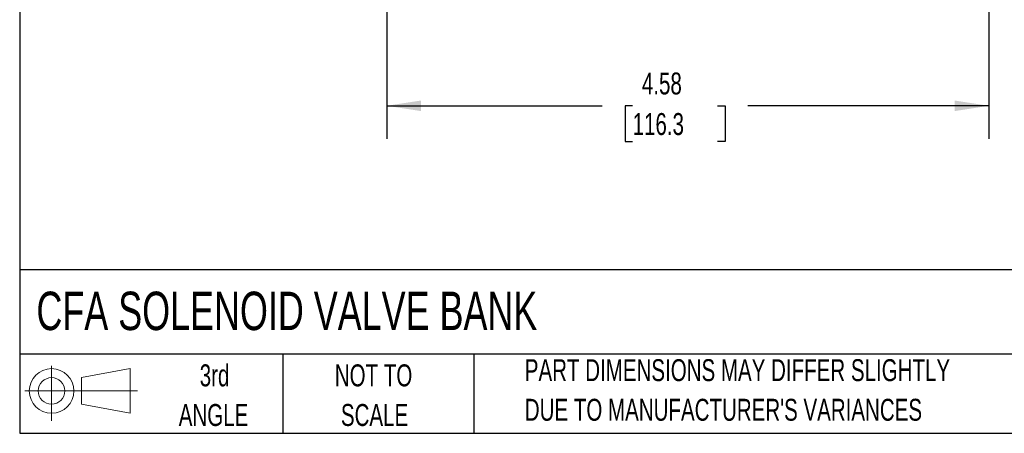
# Model space of a CAD drawing. Header units: inches. Extents: x 0.5 to 21.5, y 0.5 to 16.5.
# Tile 1 of 28: x 0.5 to 8, y 0.5 to 3.6. Entities that reach past the tile are written whole.
import ezdxf

# ---------------------------------------------------------------- set-up
doc = ezdxf.new("R2010")
doc.units = ezdxf.units.IN
doc.header["$LTSCALE"] = 2
doc.header["$MEASUREMENT"] = 0
doc.layers.add('DIMENSIONS', color=140, linetype='Continuous', lineweight=25)
doc.layers.add('TEXT', color=140, linetype='Continuous', lineweight=25)
doc.layers.add('SLD-DEFPOINTS', color=7, linetype='Continuous')
doc.styles.add('SLDTEXTSTYLE0', font='TXT', dxfattribs={"width": 0.7})
doc.dimstyles.new('SLDDIMSTYLE1', dxfattribs={"dimtxt": 0.169922, "dimasz": 0.26, "dimexe": 0, "dimexo": 0.0625, "dimgap": 0.04248, "dimtad": 0, "dimtih": 1, "dimtoh": 1, "dimrnd": 1e-09, "dimzin": 12, "dimdsep": 46, "dimtxsty": 'SLDTEXTSTYLE0', "dimsah": 1, "dimcen": 0.09, "dimadec": 0, "dimazin": 3, "dimtfac": 1, "dimtofl": 0, "dimtmove": 0, "dimatfit": 3, "dimfxl": 0, "dimfrac": 2, "dimtolj": 1, "dimtzin": 12, "dimarcsym": 0})
doc.dimstyles.new('SLDDIMSTYLE2', dxfattribs={"dimtxt": 0.169922, "dimasz": 0.26, "dimexe": 0, "dimexo": 0.0625, "dimgap": 0.04248, "dimtad": 0, "dimtih": 1, "dimtoh": 1, "dimrnd": 1e-09, "dimdsep": 46, "dimtxsty": 'SLDTEXTSTYLE0', "dimsah": 1, "dimcen": 0.09, "dimadec": 0, "dimazin": 2, "dimtfac": 1, "dimtmove": 0, "dimatfit": 0, "dimfxl": 0, "dimfrac": 2, "dimtolj": 1, "dimtzin": 12, "dimarcsym": 0})

# ---------------------------------------------------------------- blocks, each defined once
blk = doc.blocks.new('Block11')
at = {"color": 7, "linetype": 'Continuous', "lineweight": 18}
for p, q in [((0.2038, 0.4182), (0.2038, 0)), ((0.4315, 0.3281), (0.8012, 0.3962)), ((0.8012, 0.3962), (0.8012, 0.0576)), ((0.4315, 0.1257), (0.4315, 0.3281)), ((0, 0.2269), (0.8562, 0.2269)), ((0.4315, 0.1257), (0.8012, 0.0576))]:
    blk.add_line(p, q, dxfattribs=at)
for radius in [0.1693, 0.1012]:
    blk.add_circle((0.2038, 0.2269), radius, dxfattribs=at)
blk = doc.blocks.new('Block12')
at = {"layer": 'SLD-DEFPOINTS'}
blk.add_blockref('Block11', (0, 0), dxfattribs=at)
blk = doc.blocks.new('_D_4')
at = {"layer": 'DIMENSIONS'}
for p, q in [((3.29, 4.5112), (3.29, 2.7378)), ((7.868, 4.5112), (7.868, 2.7378)), ((3.29, 2.9878), (4.9294, 2.9878)), ((5.1597, 2.9878), (5.1026, 2.9878)), ((5.1026, 2.9878), (5.1026, 2.7177)), ((5.806, 2.9878), (5.863, 2.9878)), ((5.863, 2.9878), (5.863, 2.7177)), ((7.868, 2.9878), (6.0362, 2.9878)), ((5.1026, 2.7177), (5.1597, 2.7177)), ((5.863, 2.7177), (5.806, 2.7177))]:
    blk.add_line(p, q, dxfattribs=at)
for points in [[(3.29, 2.9878), (3.55, 2.9478), (3.55, 3.0278)], [(7.868, 2.9878), (7.608, 3.0278), (7.608, 2.9478)]]:
    blk.add_solid(points, dxfattribs=at)
at = {"layer": 'DIMENSIONS', "char_height": 0.16667, "attachment_point": 1, "style": 'SLDTEXTSTYLE0'}
for s, insert in [('4.58', (5.2303, 3.2407)), ('116.3', (5.1597, 2.9326))]:
    blk.add_mtext(s, dxfattribs=dict(at, insert=insert))
blk = doc.blocks.new('_D_5')
at = {"layer": 'DIMENSIONS'}
for p, q in [((8.4831, 5.0512), (8.4831, 5.5512)), ((7.41, 5.0512), (8.7331, 5.0512)), ((7.968, 4.6112), (8.7331, 4.6112)), ((8.4831, 3.8238), (8.4831, 4.6112)), ((8.9831, 3.8238), (8.4831, 3.8238)), ((9.2895, 3.8238), (9.2325, 3.8238)), ((9.2325, 3.8238), (9.2325, 3.5538)), ((9.7945, 3.8238), (9.8515, 3.8238)), ((9.8515, 3.8238), (9.8515, 3.5538)), ((9.2325, 3.5538), (9.2895, 3.5538)), ((9.8515, 3.5538), (9.7945, 3.5538))]:
    blk.add_line(p, q, dxfattribs=at)
for points in [[(8.4831, 5.0512), (8.5231, 5.3112), (8.4431, 5.3112)], [(8.4831, 4.6112), (8.4431, 4.3512), (8.5231, 4.3512)]]:
    blk.add_solid(points, dxfattribs=at)
at = {"layer": 'DIMENSIONS', "char_height": 0.16667, "attachment_point": 1, "style": 'SLDTEXTSTYLE0'}
for s, insert in [('0.44', (9.2895, 4.0767)), ('11.2', (9.2895, 3.7686))]:
    blk.add_mtext(s, dxfattribs=dict(at, insert=insert))

msp = doc.modelspace()

# ---------------------------------------------------------------- linework, layer by layer
at = {"layer": 'TEXT'}
for p, q in [((0.5, 16.5), (0.5, 0.5)), ((21.5, 1.7422), (0.5, 1.7422)), ((21.5, 1.1), (0.5, 1.1)), ((2.5, 1.1), (2.5, 0.5)), ((3.9537, 1.1), (3.9537, 0.5)), ((0.5, 0.5), (21.5, 0.5))]:
    msp.add_line(p, q, dxfattribs=at)

# ---------------------------------------------------------------- block references
at = {"layer": 'SLD-DEFPOINTS'}
msp.add_blockref('Block12', (0.5384, 0.5948), dxfattribs=at)

# ---------------------------------------------------------------- texts
at = {"layer": 'TEXT', "style": 'SLDTEXTSTYLE0'}
for s, insert, char_height, attachment_point in [('CFA SOLENOID VALVE BANK', (0.6272, 1.5758), 0.291667, 1), ('PART DIMENSIONS MAY DIFFER SLIGHTLY', (4.3401, 1.063), 0.166667, 1), ('3rd', (1.9813, 1.0234), 0.16667, 2), ('NOT TO', (3.1902, 1.0234), 0.16667, 2), ("DUE TO MANUFACTURER'S VARIANCES", (4.3401, 0.762), 0.166667, 1), ('ANGLE', (1.9736, 0.7224), 0.16667, 2), ('SCALE', (3.1978, 0.7224), 0.16667, 2)]:
    msp.add_mtext(s, dxfattribs=dict(at, insert=insert, char_height=char_height, attachment_point=attachment_point))

# ---------------------------------------------------------------- dimensions: what is measured, and where the dimension line sits
at = {"layer": 'DIMENSIONS'}
dim = msp.add_linear_dim(base=(8.4831, 5.0512), p1=(7.868, 4.6112), p2=(7.31, 5.0512), angle=90, dimstyle='SLDDIMSTYLE2', dxfattribs=at)
dim.commit()
dim.dimension.update_dxf_attribs({"geometry": '_D_5', "text_midpoint": (8.4831, 3.8238), "dimtype": 160})
dim = msp.add_linear_dim(base=(7.868, 2.9878), p1=(3.29, 4.6112), p2=(7.868, 4.6112), dimstyle='SLDDIMSTYLE1', dxfattribs=at)
dim.commit()
dim.dimension.update_dxf_attribs({"geometry": '_D_4', "text_midpoint": (5.4828, 2.9878), "dimtype": 160})

doc.saveas('drawing.dxf')
